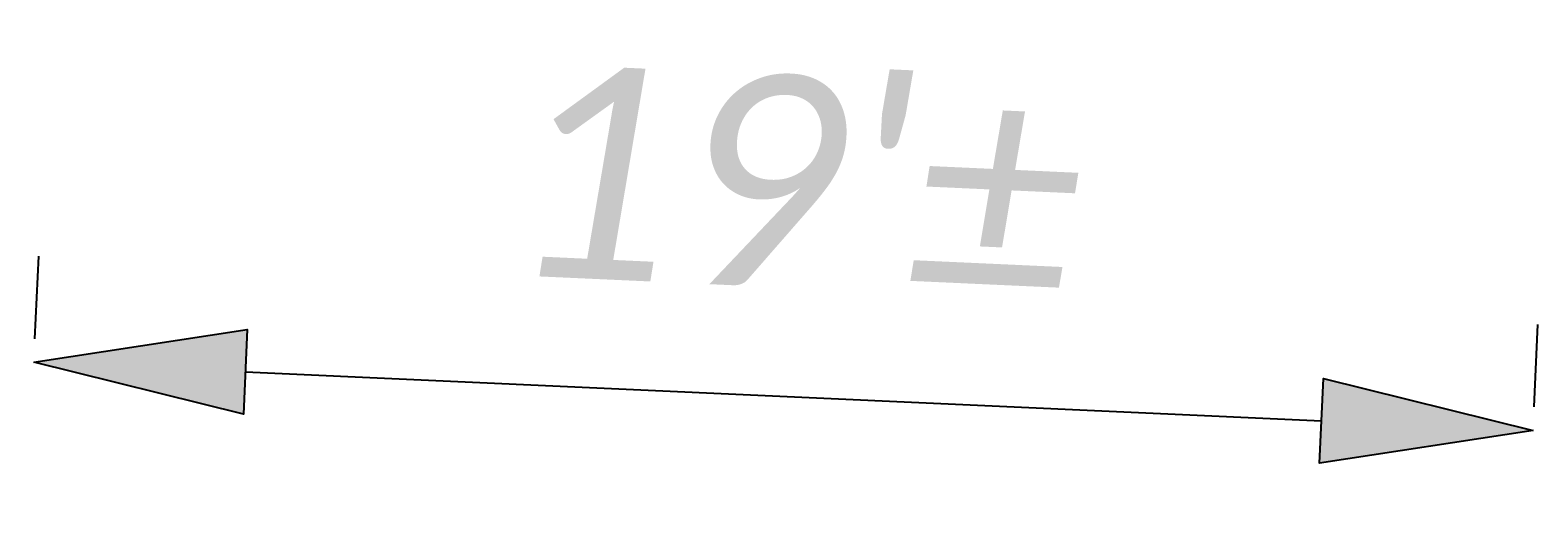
# Model space of a CAD drawing. Header units: feet. Extents: x 2292665 to 2292712, y 268884 to 269602.
# Tile 3 of 5: x 2292677.93 to 2292697.87, y 268975.13 to 268981.51. Entities that reach past the tile are written whole.
import ezdxf

# ---------------------------------------------------------------- set-up
doc = ezdxf.new("R2010")
doc.units = ezdxf.units.FT
doc.header["$MEASUREMENT"] = 0
doc.layers.add('SH_TextM', color=7, linetype='Continuous')
doc.styles.add('Slanted-Normal', font='calibrii.ttf', dxfattribs={"height": 0.14})
doc.dimstyles.new('Dec-1  Slanted', dxfattribs={"dimtxt": 0.14, "dimasz": 0.14, "dimexe": 0.07, "dimexo": 0.07, "dimgap": 0.07, "dimtad": 1, "dimdec": 1, "dimzin": 3, "dimdsep": 46, "dimtxsty": 'Slanted-Normal', "dimblk": 'Dim1', "dimcen": 0, "dimclrd": 95, "dimclre": 95, "dimclrt": 7, "dimaunit": 1, "dimadec": 3, "dimazin": 3, "dimtfac": 1, "dimtdec": 1, "dimtix": 1, "dimtofl": 0, "dimtmove": 1, "dimatfit": 3, "dimldrblk": 'Dim1', "dimfxl": 1, "dimtolj": 1, "dimtzin": 0, "dimlwd": -1, "dimlwe": -1, "dimarcsym": 0})

# ---------------------------------------------------------------- blocks, each defined once
blk = doc.blocks.new('Dim1')
h = blk.add_hatch(color=4)
h.dxf.hatch_style = 1
h.paths.add_polyline_path([(0, 0), (-1, -0.2), (-1, 0.2)])
at = {"color": 4}
blk.add_lwpolyline([(0, 0), (-1, -0.2), (-1, 0.2), (0, 0)], dxfattribs=at)
blk = doc.blocks.new('*D981')
at = {"layer": 'Defpoints', "color": 0, "transparency": 16777216}
for p in [(2292697.808, 268976.218), (2292677.934, 268976.03), (2292697.759, 268975.128)]:
    blk.add_point(p, dxfattribs=at)
at = {"layer": 'SH_TextM', "color": 95, "linetype": 'Continuous', "transparency": 16777216}
for p, q in [((2292677.997, 268977.429), (2292678.047, 268978.519)), ((2292697.822, 268976.527), (2292697.872, 268977.617)), ((2292680.78, 268976.993), (2292695.011, 268976.345))]:
    blk.add_line(p, q, dxfattribs=at)
at = {"layer": 'SH_TextM', "color": 95, "transparency": 16777216, "xscale": 2.8, "yscale": 2.8, "zscale": 2.8}
for p, rotation in [((2292677.983, 268977.12), 177.394967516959), ((2292697.808, 268976.218), 357.394967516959)]:
    blk.add_blockref('Dim1', p, dxfattribs=dict(at, rotation=rotation))
at = {"layer": 'SH_TextM', "color": 7, "transparency": 16777216, "insert": (2292688.025, 268979.501), "char_height": 2.8, "attachment_point": 5, "rotation": 357.395, "style": 'Slanted-Normal'}
blk.add_mtext("\\A1;19'%%P", dxfattribs=at)

msp = doc.modelspace()

# ---------------------------------------------------------------- dimensions: what is measured, and where the dimension line sits
at = {"layer": 'SH_TextM'}
dim = msp.add_aligned_dim(p1=(2292677.934, 268976.03), p2=(2292697.759, 268975.128), distance=1.091, text="19'%%P", dimstyle='Dec-1  Slanted', override={"dimdec": 0, "dimpost": "'"}, dxfattribs=at)
dim.commit()
dim.dimension.update_dxf_attribs({"geometry": '*D981', "text_midpoint": (2292688.025, 268979.501)})

doc.saveas('drawing.dxf')
